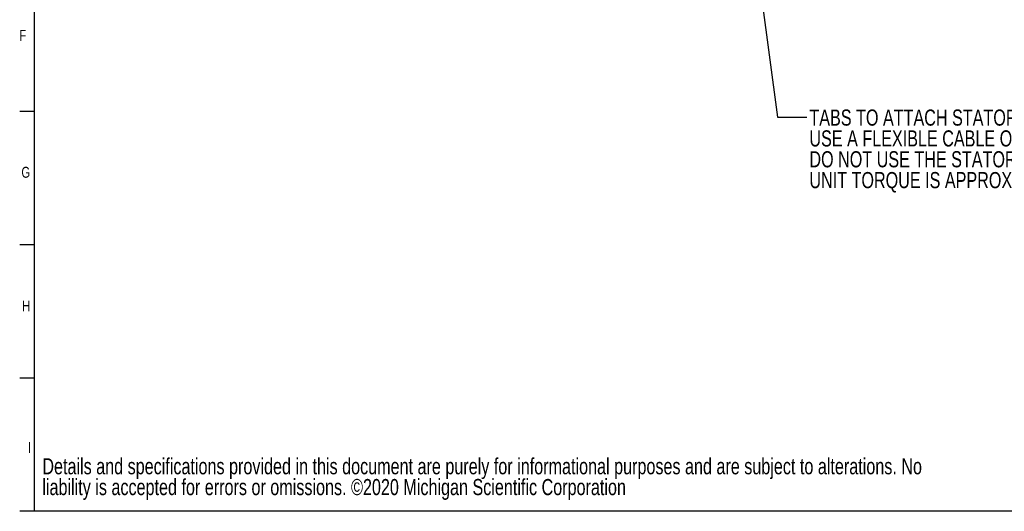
# Model space of a CAD drawing. Header units: inches. Extents: x 0.5 to 16.4, y 0.4 to 10.9.
# Tile 1 of 12: x 0.5 to 8.9, y 0.4 to 4.6. Entities that reach past the tile are written whole.
import ezdxf

# ---------------------------------------------------------------- set-up
doc = ezdxf.new("R2010")
doc.units = ezdxf.units.IN
doc.header["$MEASUREMENT"] = 0
for name, color, linetype in [('BORDER', 1, 'Continuous'), ('DIMENSIONS', 150, 'Continuous'), ('OBJECT', 1, 'Continuous'), ('TEXT', 7, 'Continuous')]:
    doc.layers.add(name, color=color, linetype=linetype)
doc.styles.add('SLDTEXTSTYLE0', font='TXT', dxfattribs={"width": 0.75})
doc.dimstyles.new('SLDDIMSTYLE1', dxfattribs={"dimtxt": 0.18, "dimasz": 0.156, "dimexe": 0, "dimexo": 0.0625, "dimgap": 0, "dimtad": 0, "dimtih": 1, "dimtoh": 1, "dimdec": 0, "dimrnd": 1e-09, "dimzin": 0, "dimdsep": 46, "dimtxsty": 'Standard', "dimsah": 1, "dimcen": 0.09, "dimadec": 0, "dimazin": 0, "dimtfac": 0.156, "dimtdec": 0, "dimtofl": 0, "dimtmove": 0, "dimatfit": 3, "dimfxl": 0, "dimfrac": 2, "dimtolj": 1, "dimtzin": 0, "dimarcsym": 0})

# ---------------------------------------------------------------- blocks, each defined once
blk = doc.blocks.new('SW_NOTE_0')
at = {"layer": 'DIMENSIONS', "color": 0, "attachment_point": 1, "style": 'SLDTEXTSTYLE0'}
for s, insert, char_height in [('Details and specifications provided in this document are purely for informational purposes and are subject to alterations. No', (0, 0.1776), 0.1377953), ('liability is accepted for errors or omissions. ©2020 Michigan Scientific Corporation', (0, -0.0005), 0.137795)]:
    blk.add_mtext(s, dxfattribs=dict(at, insert=insert, char_height=char_height))
blk = doc.blocks.new('SW_NOTE_0_5')
at = {"layer": 'DIMENSIONS', "color": 0, "char_height": 0.137795, "attachment_point": 1, "style": 'SLDTEXTSTYLE0'}
for s, insert in [('TABS TO ATTACH STATOR RESTRAINT.', (0.0218, 0.0666)), ('USE A FLEXIBLE CABLE OR SOFT SPRING AS A STATOR RESTRAINT.', (0.0218, -0.1115)), ('DO NOT USE THE STATOR CABLE.', (0.0218, -0.2897)), ('UNIT TORQUE IS APPROXIMATELY 3 OZ-IN [.02 N-M].', (0.0218, -0.4679))]:
    blk.add_mtext(s, dxfattribs=dict(at, insert=insert))

msp = doc.modelspace()

# ---------------------------------------------------------------- linework, layer by layer
at = {"layer": 'BORDER'}
for p in [(0.62625, 10.64207), (16.37625, 0.39207)]:
    msp.add_line(p, (0.62625, 0.39207), dxfattribs=at)
at = {"layer": 'OBJECT'}
for p, q in [((0.62625, 3.80874), (0.50125, 3.80874)), ((0.62625, 2.66985), (0.50125, 2.66985)), ((0.62625, 1.53096), (0.50125, 1.53096)), ((0.62625, 0.39207), (0.50125, 0.39207))]:
    msp.add_line(p, q, dxfattribs=at)

# ---------------------------------------------------------------- block references
at = {"layer": 'DIMENSIONS'}
for name, p in [('SW_NOTE_0_5', (7.23814, 3.75992)), ('SW_NOTE_0', (0.69519, 0.66845))]:
    msp.add_blockref(name, p, dxfattribs=at)

# ---------------------------------------------------------------- texts
at = {"layer": 'TEXT', "char_height": 0.09375, "attachment_point": 1, "style": 'SLDTEXTSTYLE0'}
for s, insert in [('F', (0.49943, 4.5072)), ('F', (0.49943, 4.5072)), ('G', (0.51625, 3.33708)), ('G', (0.51625, 3.33708)), ('H', (0.52297, 2.19374)), ('H', (0.52297, 2.19374)), ('I', (0.57115, 0.98507)), ('I', (0.57115, 0.98507))]:
    msp.add_mtext(s, dxfattribs=dict(at, insert=insert))

# ---------------------------------------------------------------- leaders
at = {"layer": 'DIMENSIONS'}
msp.add_leader([(6.76284, 5.42138), (6.98814, 3.75992), (7.23814, 3.75992)], dimstyle='SLDDIMSTYLE1', dxfattribs=at)

doc.saveas('drawing.dxf')
